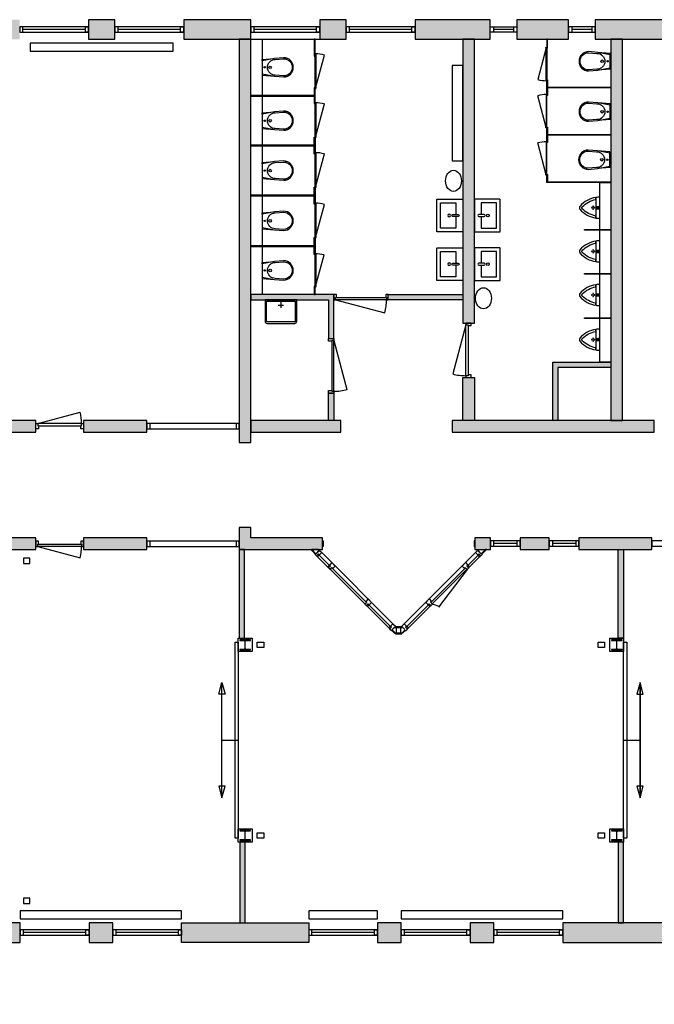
# Model space of a CAD drawing. Header units: millimetres. Extents: x -33837 to 35283, y -52863 to -32228.
# Tile 3 of 4: x 3483 to 15473, y -50828 to -32228. Entities that reach past the tile are written whole.
import ezdxf

# ---------------------------------------------------------------- set-up
doc = ezdxf.new("R2010")
doc.units = ezdxf.units.MM
doc.header["$LTSCALE"] = 100
for name, color, linetype in [('AA21----_BUITENWAND', 252, 'Continuous'), ('AA22----_BINNENWAND', 254, 'Continuous'), ('AA28----_KONSTRUKTIE', 252, 'Continuous'), ('AL21----_BUITENWAND', 3, 'Continuous'), ('AL22----_BINNENWAND', 2, 'Continuous'), ('AL28----_KONSTRUKTIE', 3, 'Continuous'), ('AL31----_BUITENKOZIJNEN', 1, 'Continuous'), ('AL32----_BINNENKOZIJNEN', 1, 'Continuous'), ('AL51----_RADIATOREN', 8, 'Continuous'), ('AL74----_SANITAIR', 7, 'Continuous')]:
    doc.layers.add(name, color=color, linetype=linetype)

# ---------------------------------------------------------------- blocks, each defined once
blk = doc.blocks.new('HEA 200')
at = {"layer": 'AA28----_KONSTRUKTIE'}
h = blk.add_hatch(color=256, dxfattribs=at)
h.dxf.hatch_style = 1
h.paths.add_polyline_path([(100, -95), (100, -85), (21, -85, -0.414214), (3, -67), (3, 67, -0.414214), (21, 85), (100, 85), (100, 95), (-100, 95), (-100, 85), (-21, 85, -0.414214), (-3, 67), (-3, -67, -0.414214), (-21, -85), (-100, -85), (-100, -95)])
at = {"layer": 'AL28----_KONSTRUKTIE'}
blk.add_lwpolyline([(-100, 95), (-100, 85), (-21, 85, -0.414214), (-3, 67), (-3, -67, -0.414214), (-21, -85), (-100, -85), (-100, -95), (100, -95), (100, -85), (21, -85, -0.414214), (3, -67), (3, 67, -0.414214), (21, 85), (100, 85), (100, 95)], format="xyb", close=True, dxfattribs=at)
blk = doc.blocks.new('*U14')
at = {"layer": 'AL32----_BINNENKOZIJNEN'}
blk.add_lwpolyline([(-865, 50), (-63, 265)], dxfattribs=at)
for points in [[(-900, 50), (-865, 50), (-865, 9), (-850, 9), (-850, -50), (-900, -50)], [(-865, 9), (-35, 9), (-35, 50), (-865, 50)], [(-50, -50), (-50, 9), (-35, 9), (-35, 50), (0, 50), (0, -50)]]:
    blk.add_lwpolyline(points, close=True, dxfattribs=at)
blk.add_arc((-865, 50), 830, 0, 15, dxfattribs=at)
blk = doc.blocks.new('*U17')
at = {"layer": 'AL32----_BINNENKOZIJNEN'}
for points in [[(-1030, -50), (-995, -50), (-995, -9), (-980, -9), (-980, 50), (-1030, 50)], [(-50, 50), (-50, -9), (-35, -9), (-35, -50), (0, -50), (0, 50)], [(-995, -9), (-35, -9), (-35, -50), (-995, -50)]]:
    blk.add_lwpolyline(points, close=True, dxfattribs=at)
blk.add_lwpolyline([(-995, -50), (-68, -298)], dxfattribs=at)
blk.add_arc((-995, -50), 960, 345, 0, dxfattribs=at)
blk = doc.blocks.new('*U16')
at = {"layer": 'AL32----_BINNENKOZIJNEN'}
blk.add_lwpolyline([(-995, 50), (-68, 298)], dxfattribs=at)
for points in [[(-1030, 50), (-995, 50), (-995, 9), (-980, 9), (-980, -50), (-1030, -50)], [(-995, 9), (-35, 9), (-35, 50), (-995, 50)], [(-50, -50), (-50, 9), (-35, 9), (-35, 50), (0, 50), (0, -50)]]:
    blk.add_lwpolyline(points, close=True, dxfattribs=at)
blk.add_arc((-995, 50), 960, 0, 15, dxfattribs=at)
blk = doc.blocks.new('*U6')
at = {"layer": 'AL32----_BINNENKOZIJNEN'}
for points in [[(-900, -50), (-865, -50), (-865, -9), (-850, -9), (-850, 50), (-900, 50)], [(-50, 50), (-50, -9), (-35, -9), (-35, -50), (0, -50), (0, 50)], [(-865, -9), (-35, -9), (-35, -50), (-865, -50)]]:
    blk.add_lwpolyline(points, close=True, dxfattribs=at)
blk.add_lwpolyline([(-865, -50), (-63, -265)], dxfattribs=at)
blk.add_arc((-865, -50), 830, 345, 0, dxfattribs=at)
blk = doc.blocks.new('WC 17 (R)')
at = {"layer": 'AL74----_SANITAIR'}
for points in [[(407, 182), (232, 169), (0, 125), (0, -125), (232, -169), (408, -182, 0.999913)], [(62, 0, -1), (37, 0, -1)], [(250, 150), (407, 162, -1), (407, -162), (250, -150, -1)], [(175, 0, -1), (125, 0, -1)]]:
    blk.add_lwpolyline(points, format="xyb", close=True, dxfattribs=at)
for points in [[(0, 125), (0, 150), (232, 169)], [(0, -125), (0, -150), (232, -169)]]:
    blk.add_lwpolyline(points, dxfattribs=at)
blk = doc.blocks.new('Urinoir (R)')
at = {"layer": 'AL74----_SANITAIR'}
for points in [[(75, 194, 0.03766), (0, 200), (0, -200, 0.03766), (75, -194), (75, -156)], [(373, -33, 0.381928), (373, 33, 0.174395), (75, 194), (75, 156, -0.147779), (331, 20, -0.511086), (331, -20, -0.147779), (75, -156), (75, -194, 0.174393)], [(16, -4, 0.414217), (16, 4, -1.000347), (34, 21, 0.413172), (41, 21, -1.00056), (59, 4, 0.413679), (59, -4, -1.000343), (41, -21, 0.413712), (34, -21, -1.000003)], [(25, 0, -1), (50, 0, -1)], [(32, 0, -1), (42, 0, -1)], [(105, 0, 1), (95, 0, 1)], [(120, 25, 1), (130, 25, 1)], [(120, 0, 1), (130, 0, 1)], [(155, 0, 1), (145, 0, 1)], [(130, -25, 1), (120, -25, 1)]]:
    blk.add_lwpolyline(points, format="xyb", close=True, dxfattribs=at)
blk = doc.blocks.new('wastafel')
at = {"layer": 'AL74----_SANITAIR'}
for points in [[(0, 295), (0, -295, 0.414214), (15, -310), (475, -310, 0.414214), (490, -295), (490, 295, 0.414214), (475, 310), (15, 310, 0.414214)], [(185, 20), (85, 20, 1), (85, -20), (185, -20, 1)]]:
    blk.add_lwpolyline(points, format="xyb", close=True, dxfattribs=at)
blk.add_lwpolyline([(130, -20), (130, -240), (420, -240), (420, 240), (130, 240), (130, 20)], dxfattribs=at)
blk.add_circle((255, 0), 25, dxfattribs=at)

msp = doc.modelspace()

# ---------------------------------------------------------------- hatches: boundary and pattern name
at = {"layer": 'AA21----_BUITENWAND'}
h = msp.add_hatch(color=256, dxfattribs=at)
h.dxf.hatch_style = 1
h.paths.add_polyline_path([(-33837, -34428), (-33467, -34428), (-33467, -34798), (-33837, -34798)])
h.paths.add_polyline_path([(-33837, -36098), (-33467, -36098), (-33467, -36468), (-33837, -36468)])
h.paths.add_polyline_path([(-33837, -37768), (-33467, -37768), (-33467, -39668), (-33837, -39668)])
h.paths.add_polyline_path([(-33837, -40968), (-33837, -41338), (-33467, -41338), (-33467, -40968)])
h.paths.add_polyline_path([(-33837, -42638), (-33467, -42638), (-33467, -44413), (-33837, -44413)])
h.paths.add_polyline_path([(-33837, -45713), (-33837, -46083), (-33467, -46083), (-33467, -45713)])
h.paths.add_polyline_path([(-33837, -47383), (-33837, -47753), (-33467, -47753), (-33467, -47383)])
h.paths.add_polyline_path([(-27617, -49808), (-27617, -50058), (-27247, -50058), (-27247, -49438), (-33467, -49438), (-33467, -49053), (-33837, -49053), (-33837, -49808)])
h.paths.add_polyline_path([(-27617, -50828), (-27617, -50408), (-27247, -50408), (-27247, -50458), (-25497, -50458), (-25497, -49388), (-25022, -49388), (-25022, -49638), (-25247, -49638), (-25247, -50828)])
h.paths.add_polyline_path([(-22922, -49388), (-22922, -49638), (-22447, -49638), (-22447, -50828), (-20077, -50828), (-20077, -50408), (-20447, -50408), (-20447, -50457), (-22197, -50458), (-22197, -49388)])
h.paths.add_polyline_path([(-19317, -49288), (-19317, -49658), (-20077, -49658), (-20077, -50058), (-20447, -50058), (-20447, -49288)])
h.paths.add_polyline_path([(-18017, -49288), (-18017, -49658), (-17567, -49658), (-17567, -49288)])
h.paths.add_polyline_path([(-16267, -49288), (-16267, -49658), (-15817, -49658), (-15817, -49288)])
h.paths.add_polyline_path([(-14517, -49288), (-14517, -49658), (-12297, -49658), (-12297, -49288)])
h.paths.add_polyline_path([(-10997, -49288), (-10997, -49658), (-10547, -49658), (-10547, -49288)])
h.paths.add_polyline_path([(-9247, -49288), (-9247, -49658), (-8797, -49658), (-8797, -49288)])
h.paths.add_polyline_path([(-5277, -49288), (-5277, -49658), (-7497, -49658), (-7497, -49288)])
h.paths.add_polyline_path([(-3977, -49288), (-3977, -49658), (-3527, -49658), (-3527, -49288)])
h.paths.add_polyline_path([(-2227, -49288), (-2227, -49658), (-1777, -49658), (-1777, -49288)])
h.paths.add_polyline_path([(1743, -49289), (1743, -49658), (-477, -49658), (-477, -49288)])
h.paths.add_polyline_path([(3043, -49288), (3043, -49658), (3493, -49658), (3493, -49289)])
h.paths.add_polyline_path([(4793, -49288), (4793, -49658), (5243, -49658), (5243, -49288)])
h.paths.add_polyline_path([(8943, -49288), (8943, -49658), (6543, -49658), (6543, -49288)])
h.paths.add_polyline_path([(10243, -49288), (10243, -49658), (10693, -49658), (10693, -49288)])
h.paths.add_polyline_path([(11993, -49288), (11993, -49658), (12443, -49658), (12443, -49288)])
h.paths.add_polyline_path([(13743, -49288), (13743, -49658), (15783, -49658), (15783, -49288)])
h.paths.add_polyline_path([(17083, -49288), (17453, -49288), (17453, -49658), (17083, -49658)])
h.paths.add_polyline_path([(18753, -49288), (19123, -49288), (19123, -49658), (18753, -49658)])
h.paths.add_polyline_path([(21893, -49288), (21893, -50058), (21523, -50058), (21523, -49658), (20423, -49658), (20423, -49288)])
h.paths.add_polyline_path([(23893, -50828), (23893, -49638), (24243, -49638), (24243, -49388), (23648, -49388), (23643, -50458), (21893, -50458), (21893, -50408), (21523, -50408), (21523, -50828)])
h.paths.add_polyline_path([(29063, -50828), (29063, -50408), (28693, -50408), (28693, -50458), (26943, -50458), (26943, -49388), (26343, -49388), (26343, -49638), (26693, -49638), (26693, -50828)])
h.paths.add_polyline_path([(28693, -49438), (28693, -50058), (29063, -50058), (29063, -49808), (31283, -49808), (31283, -49438)])
h.paths.add_polyline_path([(35283, -49808), (35283, -49053), (34913, -49053), (34913, -49438), (32583, -49438), (32583, -49808)])
h.paths.add_polyline_path([(34913, -47383), (35283, -47383), (35283, -47753), (34913, -47753)])
h.paths.add_polyline_path([(34913, -45713), (35283, -45713), (35283, -46083), (34913, -46083)])
h.paths.add_polyline_path([(34913, -42223), (35283, -42223), (35283, -44413), (34913, -44413)])
h.paths.add_polyline_path([(34913, -37768), (35283, -37768), (35283, -39958), (34913, -39958)])
h.paths.add_polyline_path([(34913, -36098), (35283, -36098), (35283, -36468), (34913, -36468)])
h.paths.add_polyline_path([(34913, -34428), (35283, -34428), (35283, -34798), (34913, -34798)])
h.paths.add_polyline_path([(33513, -32228), (33513, -32598), (34913, -32598), (34913, -33128), (35283, -33128), (35283, -32228)])
h.paths.add_polyline_path([(31313, -32228), (31313, -32598), (32213, -32598), (32213, -32228)])
h.paths.add_polyline_path([(27883, -32228), (27883, -32598), (30013, -32598), (30013, -32228)])
h.paths.add_polyline_path([(26083, -32228), (26083, -32598), (26583, -32598), (26583, -32228)])
h.paths.add_polyline_path([(24283, -32228), (24283, -32598), (24783, -32598), (24783, -32228)])
h.paths.add_polyline_path([(20623, -32228), (20623, -32598), (22983, -32598), (22983, -32228)])
h.paths.add_polyline_path([(18823, -32228), (18823, -32598), (19323, -32598), (19323, -32228)])
h.paths.add_polyline_path([(17023, -32228), (17023, -32598), (17523, -32598), (17523, -32228)])
h.paths.add_polyline_path([(14353, -32228), (14353, -32598), (15723, -32598), (15723, -32228)])
h.paths.add_polyline_path([(12873, -32228), (12873, -32598), (13853, -32598), (13853, -32228)])
h.paths.add_polyline_path([(10953, -32228), (10953, -32598), (12373, -32598), (12373, -32228)])
h.paths.add_polyline_path([(9153, -32228), (9153, -32598), (9653, -32598), (9653, -32228)])
h.paths.add_polyline_path([(6583, -32228), (6583, -32598), (7853, -32598), (7853, -32228)])
h.paths.add_polyline_path([(4783, -32228), (4783, -32598), (5283, -32598), (5283, -32228)])
h.paths.add_polyline_path([(2983, -32228), (2983, -32598), (3483, -32598), (3483, -32228)])
h.paths.add_polyline_path([(-437, -32228), (-437, -32598), (1683, -32598), (1683, -32228)])
h.paths.add_polyline_path([(-2237, -32228), (-2237, -32598), (-1737, -32598), (-1737, -32228)])
h.paths.add_polyline_path([(-4037, -32228), (-4037, -32598), (-3537, -32598), (-3537, -32228)])
h.paths.add_polyline_path([(-6407, -32228), (-6407, -32598), (-5337, -32598), (-5337, -32228)])
h.paths.add_polyline_path([(-8207, -32228), (-8207, -32598), (-7707, -32598), (-7707, -32228)])
h.paths.add_polyline_path([(-10927, -32228), (-10927, -32598), (-9507, -32598), (-9507, -32228)])
h.paths.add_polyline_path([(-12407, -32228), (-12407, -32598), (-11427, -32598), (-11427, -32228)])
h.paths.add_polyline_path([(-14437, -32228), (-14437, -32598), (-12907, -32598), (-12907, -32228)])
h.paths.add_polyline_path([(-16137, -32228), (-16137, -32598), (-15737, -32598), (-15737, -32228)])
h.paths.add_polyline_path([(-17837, -32228), (-17837, -32598), (-17437, -32598), (-17437, -32228)])
h.paths.add_polyline_path([(-21547, -32228), (-21547, -32598), (-19137, -32598), (-19137, -32228)])
h.paths.add_polyline_path([(-23247, -32228), (-22847, -32228), (-22847, -32598), (-23247, -32598)])
h.paths.add_polyline_path([(-24947, -32228), (-24547, -32228), (-24547, -32598), (-24947, -32598)])
h.paths.add_polyline_path([(-28667, -32228), (-28667, -32598), (-26247, -32598), (-26247, -32228)])
h.paths.add_polyline_path([(-30967, -32228), (-30967, -32598), (-29967, -32598), (-29967, -32228)])
h.paths.add_polyline_path([(-33837, -32228), (-32267, -32228), (-32267, -32598), (-33467, -32598), (-33467, -33128), (-33837, -33128)])
at = {"layer": 'AA22----_BINNENWAND'}
h = msp.add_hatch(color=256, dxfattribs=at)
h.dxf.hatch_style = 1
h.paths.add_polyline_path([(21893, -49288), (21673, -49288), (21673, -41818), (21893, -41818)])
h.paths.add_polyline_path([(28913, -32598), (28693, -32598), (28693, -40218), (28913, -40218)])
h.paths.add_polyline_path([(28693, -46239), (28913, -46239), (28913, -49438), (28693, -49438)])
h.paths.add_polyline_path([(28693, -41818), (28913, -41818), (28913, -44339), (28693, -44339)])
h.paths.add_polyline_path([(28913, -43618), (29213, -43618), (29213, -43838), (28913, -43838)])
h.paths.add_polyline_path([(30213, -43618), (30213, -43838), (34913, -43838), (34913, -43618)])
h.paths.add_polyline_path([(613, -42018), (833, -42018), (833, -49288), (613, -49288)])
h.paths.add_polyline_path([(-6407, -32598), (-6187, -32598), (-6187, -40218), (-6407, -40218)])
h.paths.add_polyline_path([(-13427, -32598), (-13207, -32598), (-13207, -39798), (-13427, -39798)])
h.paths.add_polyline_path([(-27467, -49438), (-27247, -49438), (-27247, -41818), (-27467, -41818)])
h.paths.add_polyline_path([(-20447, -49288), (-20447, -41818), (-20227, -41818), (-20227, -49288)])
h.paths.add_polyline_path([(-33467, -38298), (-33467, -38518), (-28747, -38518), (-28747, -38298)])
h.paths.add_polyline_path([(-33467, -43618), (-33467, -43838), (-28717, -43838), (-28717, -43618)])
h.paths.add_polyline_path([(-27467, -32598), (-27247, -32598), (-27247, -40218), (-27467, -40218)])
h.paths.add_polyline_path([(12073, -32598), (11853, -32598), (11853, -37958), (12073, -37958)])
h.paths.add_polyline_path([(11853, -38988), (12073, -38988), (12073, -39798), (11853, -39798)])
h.paths.add_polyline_path([(7853, -32598), (7633, -32598), (7633, -40218), (7853, -40218)])
h.paths.add_polyline_path([(14873, -32598), (14653, -32598), (14653, -39798), (14873, -39798)])
h = msp.add_hatch(color=256, dxfattribs=at)
h.dxf.hatch_style = 1
h.paths.add_polyline_path([(14653, -38698), (14653, -38798), (13653, -38798), (13653, -39798), (13553, -39798), (13553, -38698)])
h.paths.add_polyline_path([(9319, -39283), (9419, -39283), (9418, -39798), (9318, -39798)])
h.paths.add_polyline_path([(7853, -37418), (7853, -37518), (9318, -37518), (9318, -38253), (9418, -38253), (9418, -37418)])
h.paths.add_polyline_path([(11853, -37418), (11853, -37518), (10448, -37518), (10448, -37418)])
h = msp.add_hatch(color=256, dxfattribs=at)
h.dxf.hatch_style = 1
h.paths.add_polyline_path([(28693, -39798), (28453, -39798), (28453, -40018), (28693, -40018)])
h.paths.add_polyline_path([(27343, -39798), (27343, -40018), (27893, -40018), (27893, -39798)])
h.paths.add_polyline_path([(25808, -39798), (25808, -40018), (26783, -40018), (26783, -39798)])
h.paths.add_polyline_path([(23853, -39798), (23853, -40018), (24778, -40018), (24778, -39798)])
h.paths.add_polyline_path([(22753, -39798), (22753, -40018), (23293, -40018), (23293, -39798)])
h.paths.add_polyline_path([(20953, -39798), (20953, -40018), (22193, -40018), (22193, -39798)])
h.paths.add_polyline_path([(21673, -40018), (21673, -40218), (21893, -40218), (21893, -40018)])
h.paths.add_polyline_path([(19833, -39798), (19833, -40018), (20393, -40018), (20393, -39798)])
h.paths.add_polyline_path([(18713, -39798), (18713, -40018), (19273, -40018), (19273, -39798)])
h.paths.add_polyline_path([(17593, -39798), (17593, -40018), (18153, -40018), (18153, -39798)])
h.paths.add_polyline_path([(16473, -39798), (16473, -40018), (17033, -40018), (17033, -39798)])
h.paths.add_polyline_path([(11653, -39798), (11653, -40018), (15473, -40018), (15473, -39798)])
h.paths.add_polyline_path([(7853, -39798), (7853, -40018), (9553, -40018), (9553, -39798)])
h.paths.add_polyline_path([(4688, -39798), (4688, -40018), (5883, -40018), (5883, -39798)])
h.paths.add_polyline_path([(833, -39798), (833, -40018), (3788, -40018), (3788, -39798)])
h.paths.add_polyline_path([(-2342, -39798), (-2342, -40018), (613, -40018), (613, -39798)])
h.paths.add_polyline_path([(-4437, -39798), (-4437, -40018), (-3242, -40018), (-3242, -39798)])
h.paths.add_polyline_path([(-8977, -39798), (-8977, -40018), (-6407, -40018), (-6407, -39798)])
h.paths.add_polyline_path([(-14227, -39798), (-14227, -40018), (-9977, -40018), (-9977, -39798)])
h.paths.add_polyline_path([(-15367, -39798), (-15367, -40018), (-14787, -40018), (-14787, -39798)])
h.paths.add_polyline_path([(-16327, -39798), (-16327, -40018), (-15927, -40018), (-15927, -39798)])
h.paths.add_polyline_path([(-17727, -39798), (-17727, -40018), (-17327, -40018), (-17327, -39798)])
h.paths.add_polyline_path([(-18707, -39798), (-18287, -39798), (-18287, -40018), (-18707, -40018)])
h.paths.add_polyline_path([(-23347, -39798), (-23347, -40018), (-22347, -40018), (-22347, -39798)])
h.paths.add_polyline_path([(-25347, -39798), (-25347, -40018), (-24347, -40018), (-24347, -39798)])
h.paths.add_polyline_path([(-26467, -39798), (-26467, -40018), (-25907, -40018), (-25907, -39798)])
h.paths.add_polyline_path([(-27247, -39798), (-27247, -40018), (-27027, -40018), (-27027, -39798)])
h = msp.add_hatch(color=256, dxfattribs=at)
h.dxf.hatch_style = 1
h.paths.add_polyline_path([(-14032, -42018), (-14032, -42238), (-12037, -42238), (-12037, -42018)])
h.paths.add_polyline_path([(-15152, -42018), (-15152, -42238), (-14592, -42238), (-14592, -42018)])
h.paths.add_polyline_path([(-16282, -42018), (-16282, -42238), (-15712, -42238), (-15712, -42018)])
h.paths.add_polyline_path([(-17992, -42018), (-17992, -42238), (-17432, -42238), (-17432, -42018)])
h.paths.add_polyline_path([(-19112, -42018), (-19112, -42238), (-18552, -42238), (-18552, -42018)])
h.paths.add_polyline_path([(-20227, -42018), (-20227, -42238), (-19672, -42238), (-19672, -42018)])
h.paths.add_polyline_path([(-9158, -42073), (-9173, -42073), (-9173, -42183), (-9158, -42183)])
h.paths.add_polyline_path([(-2342, -42018), (-2342, -42238), (-1137, -42238), (-1137, -42018)])
h.paths.add_polyline_path([(-4437, -42018), (-4437, -42238), (-3242, -42238), (-3242, -42018)])
h.paths.add_polyline_path([(-7012, -42238), (-7012, -42018), (-6407, -42018), (-6407, -41818), (-6187, -41818), (-6187, -42238)])
h.paths.add_polyline_path([(-8122, -42018), (-8122, -42238), (-7572, -42238), (-7572, -42018)])
h.paths.add_polyline_path([(-9158, -42018), (-9158, -42238), (-8682, -42238), (-8682, -42018)])
h.paths.add_polyline_path([(9203, -42238), (9203, -42018), (7853, -42018), (7853, -41818), (7633, -41818), (7633, -42238)])
h.paths.add_polyline_path([(4688, -42018), (4688, -42238), (5883, -42238), (5883, -42018)])
h.paths.add_polyline_path([(2583, -42018), (2583, -42238), (3788, -42238), (3788, -42018)])
h.paths.add_polyline_path([(21068, -42018), (21068, -42238), (21673, -42238), (21673, -42018)])
h.paths.add_polyline_path([(19948, -42018), (19948, -42238), (20508, -42238), (20508, -42018)])
h.paths.add_polyline_path([(18828, -42018), (18828, -42238), (19388, -42238), (19388, -42018)])
h.paths.add_polyline_path([(17108, -42018), (17108, -42238), (17678, -42238), (17678, -42018)])
h.paths.add_polyline_path([(15988, -42018), (15988, -42238), (16548, -42238), (16548, -42018)])
h.paths.add_polyline_path([(14048, -42018), (14048, -42238), (15428, -42238), (15428, -42018)])
h.paths.add_polyline_path([(12938, -42018), (12938, -42238), (13488, -42238), (13488, -42018)])
h.paths.add_polyline_path([(12082, -42018), (12082, -42238), (12378, -42238), (12378, -42018)])
h = msp.add_hatch(color=256, dxfattribs=at)
h.dxf.hatch_style = 1
h.paths.add_polyline_path([(14793, -49288), (14893, -49288), (14893, -47763), (14793, -47763)])
h.paths.add_polyline_path([(7643, -49288), (7743, -49288), (7743, -47763), (7643, -47763)])
h.paths.add_polyline_path([(7633, -42238), (7633, -43913), (7733, -43913), (7733, -42238)])
h.paths.add_polyline_path([(14793, -42238), (14893, -42238), (14893, -43913), (14793, -43913)])

# ---------------------------------------------------------------- linework, layer by layer
at = {"layer": 'AL21----_BUITENWAND'}
for points in [[(4783, -32228), (4783, -32598), (5283, -32598), (5283, -32228)], [(6583, -32228), (6583, -32598), (7853, -32598), (7853, -32228)], [(9153, -32228), (9153, -32598), (9653, -32598), (9653, -32228)], [(10953, -32228), (10953, -32598), (12373, -32598), (12373, -32228)], [(12873, -32228), (12873, -32598), (13853, -32598), (13853, -32228)], [(14353, -32228), (14353, -32598), (15723, -32598), (15723, -32228)], [(3043, -49288), (3043, -49658), (3493, -49658), (3493, -49289)], [(4793, -49288), (4793, -49658), (5243, -49658), (5243, -49288)], [(8943, -49288), (8943, -49658), (6543, -49658), (6543, -49288)], [(10243, -49288), (10243, -49658), (10693, -49658), (10693, -49288)], [(11993, -49288), (11993, -49658), (12443, -49658), (12443, -49288)], [(13743, -49288), (13743, -49658), (15783, -49658), (15783, -49288)]]:
    msp.add_lwpolyline(points, close=True, dxfattribs=at)
at = {"layer": 'AL22----_BINNENWAND'}
for points in [[(7853, -32598), (7633, -32598), (7633, -40218), (7853, -40218)], [(9050, -32598), (9050, -32918), (9063, -32918), (9063, -32598)], [(12073, -32598), (11853, -32598), (11853, -37958), (12073, -37958)], [(13456, -32598), (13443, -32598), (13443, -32765), (13456, -32765)], [(14873, -32598), (14653, -32598), (14653, -39798), (14873, -39798)], [(13443, -33365), (13456, -33365), (13456, -33658), (13443, -33658)], [(9050, -33658), (7853, -33658), (7853, -33671), (9050, -33671)], [(9063, -33518), (9050, -33518), (9050, -33811), (9063, -33811)], [(13456, -33505), (14653, -33505), (14653, -33518), (13456, -33518)], [(13443, -34258), (13456, -34258), (13456, -34551), (13443, -34551)], [(13456, -34398), (14653, -34398), (14653, -34411), (13456, -34411)], [(9050, -34768), (9050, -34448), (9063, -34448), (9063, -34768)], [(9050, -34601), (7853, -34601), (7853, -34614), (9050, -34614)], [(13443, -35151), (13456, -35151), (13456, -35304), (13443, -35304)], [(13456, -35291), (14653, -35291), (14653, -35304), (13456, -35304)], [(9050, -35711), (9050, -35391), (9063, -35391), (9063, -35711)], [(9050, -35544), (7853, -35544), (7853, -35557), (9050, -35557)], [(9050, -36665), (9050, -36345), (9063, -36345), (9063, -36665)], [(9050, -36499), (7853, -36499), (7853, -36512), (9050, -36512)], [(9063, -37265), (9050, -37265), (9050, -37418), (9063, -37418)], [(7853, -37418), (7853, -37518), (9318, -37518), (9318, -38253), (9418, -38253), (9418, -37418)], [(11853, -37418), (11853, -37518), (10448, -37518), (10448, -37418)], [(14653, -38698), (14653, -38798), (13653, -38798), (13653, -39798), (13553, -39798), (13553, -38698)], [(11853, -38988), (12073, -38988), (12073, -39798), (11853, -39798)], [(9319, -39283), (9419, -39283), (9418, -39798), (9318, -39798)], [(833, -39798), (833, -40018), (3788, -40018), (3788, -39798)], [(4688, -39798), (4688, -40018), (5883, -40018), (5883, -39798)], [(7853, -39798), (7853, -40018), (9553, -40018), (9553, -39798)], [(11653, -39798), (11653, -40018), (15473, -40018), (15473, -39798)], [(9203, -42238), (9203, -42018), (7853, -42018), (7853, -41818), (7633, -41818), (7633, -42238)], [(2583, -42018), (2583, -42238), (3788, -42238), (3788, -42018)], [(4688, -42018), (4688, -42238), (5883, -42238), (5883, -42018)], [(12082, -42018), (12082, -42238), (12378, -42238), (12378, -42018)], [(12938, -42018), (12938, -42238), (13488, -42238), (13488, -42018)], [(14048, -42018), (14048, -42238), (15428, -42238), (15428, -42018)], [(3558, -42401), (3558, -42501), (3678, -42501), (3678, -42401)], [(7633, -42238), (7633, -43913), (7733, -43913), (7733, -42238)], [(14793, -42238), (14893, -42238), (14893, -43913), (14793, -43913)], [(7613, -43913), (7873, -43913), (7873, -44163), (7613, -44163)], [(7973, -43988), (8093, -43988), (8093, -44088), (7973, -44088)], [(14413, -43988), (14533, -43988), (14533, -44088), (14413, -44088)], [(14633, -43913), (14893, -43913), (14893, -44163), (14633, -44163)], [(7613, -47513), (7873, -47513), (7873, -47763), (7613, -47763)], [(7973, -47588), (8093, -47588), (8093, -47688), (7973, -47688)], [(14413, -47588), (14533, -47588), (14533, -47688), (14413, -47688)], [(14633, -47513), (14893, -47513), (14893, -47763), (14633, -47763)], [(7643, -49288), (7743, -49288), (7743, -47763), (7643, -47763)], [(14793, -49288), (14893, -49288), (14893, -47763), (14793, -47763)], [(3558, -48823), (3558, -48923), (3678, -48923), (3678, -48823)]]:
    msp.add_lwpolyline(points, close=True, dxfattribs=at)
msp.add_lwpolyline([(7853, -32598), (9153, -32598)], dxfattribs=at)
at = {"layer": 'AL31----_BUITENKOZIJNEN'}
for points in [[(3483, -32363), (3483, -32463), (4783, -32463), (4783, -32363)], [(3543, -32363), (3483, -32363), (3483, -32463), (3543, -32463)], [(4724, -32363), (4783, -32363), (4783, -32463), (4724, -32463)], [(5283, -32363), (5283, -32463), (6583, -32463), (6583, -32363)], [(5343, -32363), (5283, -32363), (5283, -32463), (5343, -32463)], [(6524, -32363), (6583, -32363), (6583, -32463), (6524, -32463)], [(7853, -32363), (7853, -32463), (9153, -32463), (9153, -32363)], [(7913, -32363), (7853, -32363), (7853, -32463), (7913, -32463)], [(9094, -32363), (9153, -32363), (9153, -32463), (9094, -32463)], [(9653, -32363), (9653, -32463), (10953, -32463), (10953, -32363)], [(9713, -32363), (9653, -32363), (9653, -32463), (9713, -32463)], [(10894, -32363), (10953, -32363), (10953, -32463), (10894, -32463)], [(3493, -49423), (3493, -49523), (4793, -49523), (4793, -49423)], [(3553, -49423), (3493, -49423), (3493, -49523), (3553, -49523)], [(4734, -49423), (4793, -49423), (4793, -49523), (4734, -49523)], [(5243, -49423), (5243, -49523), (6543, -49523), (6543, -49423)], [(5303, -49423), (5243, -49423), (5243, -49523), (5303, -49523)], [(6484, -49423), (6543, -49423), (6543, -49523), (6484, -49523)], [(8943, -49423), (8943, -49523), (10243, -49523), (10243, -49423)], [(9003, -49423), (8943, -49423), (8943, -49523), (9003, -49523)], [(10184, -49423), (10243, -49423), (10243, -49523), (10184, -49523)], [(10693, -49423), (10693, -49523), (11993, -49523), (11993, -49423)], [(10753, -49423), (10693, -49423), (10693, -49523), (10753, -49523)], [(11934, -49423), (11993, -49423), (11993, -49523), (11934, -49523)], [(12443, -49423), (12443, -49523), (13743, -49523), (13743, -49423)], [(12503, -49423), (12443, -49423), (12443, -49523), (12503, -49523)], [(13684, -49423), (13743, -49423), (13743, -49523), (13684, -49523)]]:
    msp.add_lwpolyline(points, close=True, dxfattribs=at)
for points in [[(4724, -32413), (3543, -32413)], [(6524, -32413), (5343, -32413)], [(9094, -32413), (7913, -32413)], [(10894, -32413), (9713, -32413)], [(4734, -49473), (3553, -49473)], [(6484, -49473), (5303, -49473)], [(10184, -49473), (9003, -49473)], [(11934, -49473), (10753, -49473)], [(13684, -49473), (12503, -49473)]]:
    msp.add_lwpolyline(points, dxfattribs=at)
at = {"layer": 'AL32----_BINNENKOZIJNEN'}
for points in [[(12373, -32363), (12873, -32363), (12873, -32463), (12373, -32463)], [(13853, -32363), (13853, -32463), (14353, -32463), (14353, -32363)], [(9076, -33513), (9063, -33513), (9063, -32874), (9076, -32874)], [(13430, -32770), (13443, -32770), (13443, -33380), (13430, -33380)], [(13430, -34253), (13443, -34253), (13443, -33643), (13430, -33643)], [(9076, -34438), (9063, -34438), (9063, -33798), (9076, -33798)], [(13430, -35146), (13443, -35146), (13443, -34536), (13430, -34536)], [(9076, -35381), (9063, -35381), (9063, -34741), (9076, -34741)], [(9076, -36335), (9063, -36335), (9063, -35696), (9076, -35696)], [(9076, -37260), (9063, -37260), (9063, -36650), (9076, -36650)], [(5883, -39858), (5883, -39958), (7633, -39958), (7633, -39858)], [(5883, -42078), (5883, -42178), (7633, -42178), (7633, -42078)], [(9203, -42073), (9218, -42073), (9218, -42183), (9203, -42183)], [(12082, -42073), (12067, -42073), (12067, -42183), (12082, -42183)], [(12378, -42073), (12378, -42173), (12938, -42173), (12938, -42073)], [(13488, -42073), (13488, -42173), (14048, -42173), (14048, -42073)], [(15428, -42073), (15428, -42173), (15988, -42173), (15988, -42073)], [(8984, -42238), (9001, -42238), (9060, -42297), (9051, -42305)], [(9001, -42238), (9079, -42316), (9143, -42252), (9129, -42238)], [(9149, -42253), (9190, -42294), (9146, -42339), (9128, -42321), (9092, -42357), (9060, -42325), (9071, -42307), (9083, -42319)], [(9119, -42329), (9137, -42347), (9111, -42373), (9093, -42356)], [(12135, -42253), (12094, -42294), (12139, -42339), (12157, -42321), (12193, -42357), (12225, -42325), (12214, -42307), (12202, -42319)], [(12283, -42238), (12205, -42316), (12142, -42252), (12156, -42238)], [(12165, -42329), (12147, -42347), (12174, -42373), (12191, -42356)], [(12300, -42238), (12283, -42238), (12225, -42297), (12233, -42305)], [(9346, -42556), (9328, -42538), (9302, -42564), (9320, -42582)], [(9381, -42485), (9337, -42530), (9354, -42548), (9318, -42584), (9347, -42612), (9383, -42576), (9400, -42593), (9445, -42549)], [(9380, -42581), (9352, -42610), (10006, -43265), (10035, -43236)], [(11905, -42581), (11933, -42610), (11278, -43265), (11250, -43236)], [(11903, -42485), (11948, -42530), (11930, -42548), (11966, -42584), (11938, -42612), (11902, -42576), (11884, -42593), (11840, -42549)], [(11939, -42556), (11956, -42538), (11982, -42564), (11965, -42582)], [(10067, -43171), (10023, -43216), (10040, -43233), (10004, -43269), (10033, -43298), (10069, -43262), (10086, -43279), (10131, -43235)], [(10034, -43296), (10052, -43314), (10078, -43288), (10060, -43270)], [(11217, -43171), (11262, -43216), (11244, -43233), (11280, -43269), (11252, -43298), (11216, -43262), (11198, -43279), (11154, -43235)], [(11250, -43296), (11233, -43314), (11207, -43288), (11224, -43270)], [(10457, -43719), (10475, -43737), (10501, -43711), (10483, -43693)], [(10536, -43640), (10582, -43686), (10582, -43700), (10568, -43714), (10561, -43707), (10523, -43746), (10530, -43753), (10509, -43774), (10473, -43739), (10509, -43702), (10492, -43685)], [(10582, -43696), (10582, -43708), (10702, -43708), (10702, -43696)], [(10687, -43816), (10687, -43708), (10597, -43708), (10597, -43816)], [(10748, -43640), (10702, -43686), (10702, -43700), (10716, -43714), (10723, -43707), (10762, -43746), (10755, -43753), (10776, -43774), (10811, -43739), (10775, -43702), (10793, -43685)], [(10827, -43719), (10810, -43737), (10784, -43711), (10801, -43693)], [(10516, -43767), (10567, -43818), (10575, -43809), (10524, -43758)], [(10582, -43816), (10582, -43828), (10702, -43828), (10702, -43816)], [(10769, -43767), (10718, -43818), (10709, -43809), (10760, -43758)], [(7553, -43988), (7613, -43988), (7613, -47688), (7553, -47688)], [(14893, -43988), (14953, -43988), (14953, -47688), (14893, -47688)], [(15203, -46928), (15262, -46707), (15144, -46707), (15203, -46928), (15203, -44748), (15144, -44969), (15262, -44969), (15203, -44748)]]:
    msp.add_lwpolyline(points, close=True, dxfattribs=at)
for points in [[(12433, -32363), (12433, -32463)], [(12814, -32363), (12814, -32463)], [(13913, -32363), (13913, -32463)], [(14293, -32363), (14293, -32463)], [(12814, -32413), (12433, -32413)], [(14293, -32413), (13913, -32413)], [(9073, -33523), (9241, -32896)], [(13433, -32760), (13273, -33359)], [(13433, -34263), (13273, -33664)], [(9073, -34448), (9241, -33820)], [(13433, -35156), (13273, -34557)], [(9073, -35391), (9241, -34763)], [(9073, -36345), (9241, -35718)], [(9073, -37270), (9234, -36671)], [(5943, -39858), (5943, -39958)], [(7573, -39858), (7573, -39958)], [(5943, -42078), (5943, -42178)], [(7573, -42078), (7573, -42178)], [(12438, -42073), (12438, -42173)], [(12878, -42123), (12438, -42123)], [(12878, -42073), (12878, -42173)], [(13548, -42073), (13548, -42173)], [(13988, -42123), (13548, -42123)], [(13988, -42073), (13988, -42173)], [(9093, -42356), (9320, -42582)], [(9126, -42328), (9347, -42549)], [(9190, -42294), (10536, -43640)], [(12094, -42294), (10748, -43640)], [(12158, -42328), (11937, -42549)], [(12191, -42356), (11965, -42582)], [(11938, -42612), (11395, -43328)], [(10034, -43296), (10475, -43737)], [(10067, -43269), (10502, -43704)], [(11217, -43269), (10782, -43704)], [(11250, -43296), (10810, -43737)], [(11429, -43319), (11280, -43269)], [(10574, -43708), (10582, -43708)], [(10710, -43708), (10702, -43708)], [(10575, -43809), (10582, -43816)], [(10709, -43809), (10702, -43816)], [(7304, -46928), (7363, -46707), (7245, -46707), (7304, -46928), (7304, -44748), (7363, -44969), (7245, -44969), (7304, -44748)], [(7304, -45838), (7553, -45838)], [(7553, -45838), (7613, -45838)], [(14893, -45838), (14953, -45838)], [(14953, -45838), (15203, -45838)]]:
    msp.add_lwpolyline(points, dxfattribs=at)
for centre in [(13433, -32760), (9073, -33523), (13433, -34263), (9073, -34448), (13433, -35156), (9073, -35391), (9073, -36345), (9073, -37270)]:
    msp.add_circle(centre, 10, dxfattribs=at)
for centre, radius, start, end in [((9073, -33523), 650, 75, 90.2646), ((13433, -32760), 620, 255, 270.2772), ((13433, -34263), 620, 89.7228, 105), ((9073, -34448), 650, 75, 90.2646), ((13433, -35156), 620, 89.7228, 105), ((9073, -35391), 650, 75, 90.2646), ((9073, -36345), 650, 75, 90.2646), ((9073, -37270), 620, 75, 90.2772)]:
    msp.add_arc(centre, radius, start, end, dxfattribs=at)
at = {"layer": 'AL51----_RADIATOREN'}
for points in [[(3683, -32673), (3683, -32823), (6383, -32823), (6383, -32673)], [(3493, -49063), (3493, -49213), (6543, -49213), (6543, -49063)], [(8943, -49063), (8943, -49213), (10243, -49213), (10243, -49063)], [(10693, -49063), (10693, -49213), (13743, -49213), (13743, -49063)]]:
    msp.add_lwpolyline(points, close=True, dxfattribs=at)
at = {"layer": 'AL74----_SANITAIR'}
for points in [[(8063, -37418), (7853, -37418), (7853, -32598), (8063, -32598)], [(11653, -34895), (11853, -34895), (11853, -33095), (11653, -33095)], [(14653, -38698), (14443, -38698), (14443, -35304), (14653, -35304)], [(14643, -36192), (14643, -36205), (14153, -36205), (14153, -36192)], [(14643, -37025), (14643, -37038), (14153, -37038), (14153, -37025)], [(8700, -37957), (8704, -37954), (8707, -37950), (8710, -37946), (8712, -37942), (8714, -37937), (8716, -37933), (8717, -37928), (8718, -37923), (8718, -37918), (8718, -37518), (8118, -37518), (8118, -37918), (8119, -37923), (8119, -37928), (8120, -37933), (8122, -37937), (8124, -37942), (8127, -37946), (8130, -37950), (8133, -37954), (8137, -37957), (8140, -37960), (8145, -37962), (8149, -37964), (8154, -37966), (8159, -37967), (8163, -37968), (8168, -37968), (8668, -37968), (8673, -37968), (8678, -37967), (8683, -37966), (8687, -37964), (8692, -37962), (8696, -37960)], [(8168, -37938), (8166, -37938), (8164, -37938), (8162, -37937), (8161, -37937), (8159, -37936), (8157, -37935), (8156, -37934), (8154, -37932), (8153, -37931), (8152, -37929), (8151, -37928), (8150, -37926), (8149, -37924), (8149, -37922), (8148, -37920), (8148, -37918), (8148, -37548), (8688, -37548), (8688, -37918), (8688, -37920), (8688, -37922), (8687, -37924), (8687, -37926), (8686, -37928), (8685, -37929), (8684, -37931), (8682, -37932), (8681, -37934), (8679, -37935), (8678, -37936), (8676, -37937), (8674, -37937), (8672, -37938), (8670, -37938), (8668, -37938)], [(14643, -37859), (14643, -37872), (14153, -37872), (14153, -37859)]]:
    msp.add_lwpolyline(points, close=True, dxfattribs=at)
for points in [[(8418, -37548), (8418, -37673)], [(8368, -37623), (8468, -37623)]]:
    msp.add_lwpolyline(points, dxfattribs=at)
for centre in [(11679, -35273), (12245, -37491)]:
    msp.add_ellipse(centre, major_axis=(0, 200), ratio=0.75, dxfattribs=at)

# ---------------------------------------------------------------- block references
at = {"layer": 'AL28----_KONSTRUKTIE'}
for p in [(7743, -44038), (14763, -44038), (7743, -47638), (14763, -47638)]:
    msp.add_blockref('HEA 200', p, dxfattribs=at)
at = {"layer": 'AL32----_BINNENKOZIJNEN'}
for name, p in [('*U17', (10448, -37468)), ('*U14', (4688, -39908)), ('*U6', (4688, -42128))]:
    msp.add_blockref(name, p, dxfattribs=at)
at = {"layer": 'AL32----_BINNENKOZIJNEN', "rotation": 270}
for name, p in [('*U17', (11963, -38988)), ('*U16', (9369, -39283))]:
    msp.add_blockref(name, p, dxfattribs=at)
at = {"layer": 'AL74----_SANITAIR', "rotation": 180}
for name, p in [('WC 17 (R)', (14640, -33014)), ('WC 17 (R)', (14640, -33966)), ('WC 17 (R)', (14633, -34873)), ('Urinoir (R)', (14443, -35781)), ('Urinoir (R)', (14443, -36605)), ('Urinoir (R)', (14443, -37429)), ('Urinoir (R)', (14443, -38272))]:
    msp.add_blockref(name, p, dxfattribs=at)
at = {"layer": 'AL74----_SANITAIR'}
for name, p in [('WC 17 (R)', (8063, -33128)), ('WC 17 (R)', (8063, -34136)), ('WC 17 (R)', (8063, -35079)), ('wastafel', (12073, -35928)), ('WC 17 (R)', (8063, -36028)), ('wastafel', (12073, -36848)), ('WC 17 (R)', (8063, -36965))]:
    msp.add_blockref(name, p, dxfattribs=at)
at = {"layer": 'AL74----_SANITAIR', "xscale": -1}
for p in [(11853, -35928), (11853, -36848)]:
    msp.add_blockref('wastafel', p, dxfattribs=at)

doc.saveas('drawing.dxf')
